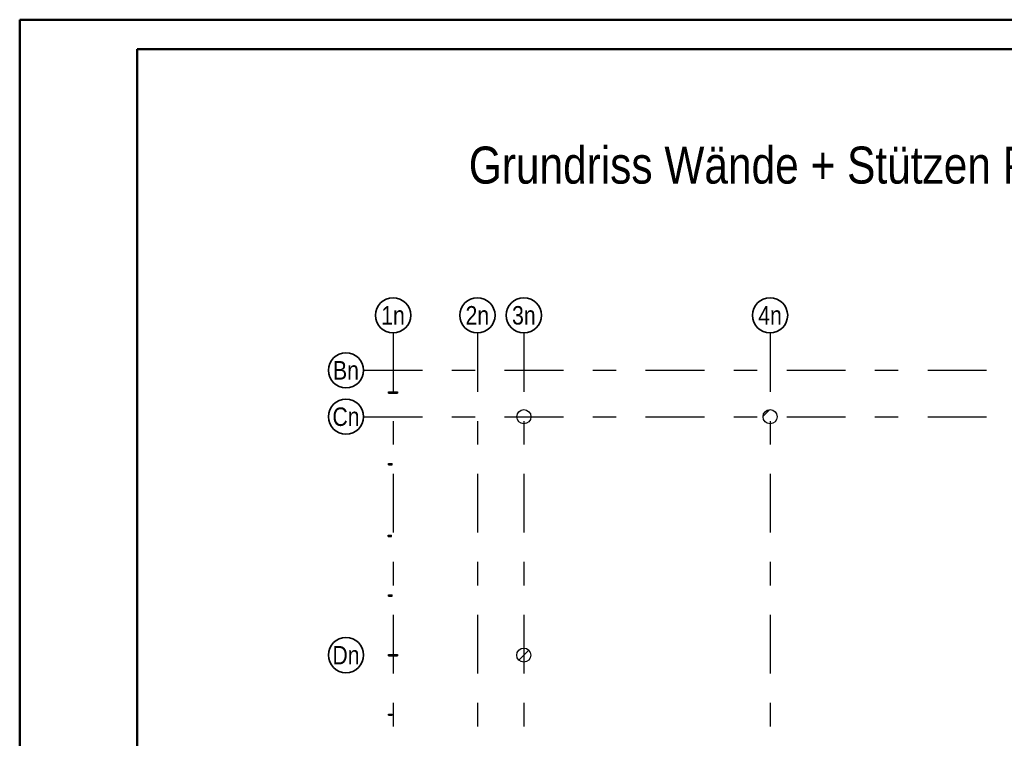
# Model space of a CAD drawing. Header units: millimetres. Extents: x 0 to 44.7, y 0 to 21.
# Tile 6 of 19: x 0 to 4.2, y 18 to 21. Entities that reach past the tile are written whole.
import ezdxf
from ezdxf.enums import TextEntityAlignment as Align

# ---------------------------------------------------------------- set-up
doc = ezdxf.new("R2010")
doc.units = ezdxf.units.MM
doc.linetypes.add('DASHDOTX2', pattern=[2, 1, -0.5, 0, -0.5])
doc.styles.add('Arial Narrow', font='ARIALN.TTF')
pattern_1 = [(45, (0, 0), (-0.08838835, 0.08838835), [0.0625, -0.025]), (45, (-0.0442, 0.0442), (-0.08838835, 0.08838835), [])]

msp = doc.modelspace()

# ---------------------------------------------------------------- hatches: boundary and pattern name
at = {"lineweight": 35, "true_color": 0x91ffff}
for points in [[(1.607266, 19.440612), (1.607266, 19.434362), (1.569766, 19.434362), (1.569766, 19.440612)], [(1.607266, 18.323112), (1.607266, 18.316862), (1.569766, 18.316862), (1.569766, 18.323112)]]:
    msp.add_hatch(color=131, dxfattribs=at).paths.add_polyline_path(points)
at = {"lineweight": 13, "true_color": 0x91ffff}
for points in [[(1.607266, 19.440612), (1.607266, 19.434362), (1.569766, 19.434362), (1.569766, 19.440612)], [(1.582266, 18.830612), (1.582266, 18.824362), (1.567266, 18.824362), (1.567266, 18.830612)], [(1.607266, 18.323112), (1.607266, 18.316862), (1.569766, 18.316862), (1.569766, 18.323112)]]:
    msp.add_hatch(color=131, dxfattribs=at).paths.add_polyline_path(points)
at = {"lineweight": 13}
h = msp.add_hatch(dxfattribs=at)
h.set_pattern_fill('bB', color=6, scale=0.01, angle=45, style=0, pattern_type=2)
h.set_pattern_definition(pattern_1)
h.paths.add_polyline_path([(2.174903, 19.334896), (2.174893, 19.335669), (2.174863, 19.33644), (2.174814, 19.337211), (2.174744, 19.337981), (2.174655, 19.338748), (2.174546, 19.339513), (2.174417, 19.340275), (2.174269, 19.341033), (2.174101, 19.341787), (2.173914, 19.342536), (2.173708, 19.343281), (2.173482, 19.34402), (2.173238, 19.344752), (2.172975, 19.345479), (2.172693, 19.346198), (2.172393, 19.34691), (2.172074, 19.347614), (2.171738, 19.348309), (2.171384, 19.348995), (2.171012, 19.349673), (2.170623, 19.35034), (2.170217, 19.350997), (2.169794, 19.351643), (2.169354, 19.352279), (2.168898, 19.352903), (2.168427, 19.353514), (2.16794, 19.354114), (2.167437, 19.354701), (2.16692, 19.355274), (2.166388, 19.355834), (2.165842, 19.356381), (2.165281, 19.356913), (2.164708, 19.35743), (2.164121, 19.357933), (2.163522, 19.35842), (2.16291, 19.358891), (2.162286, 19.359347), (2.161651, 19.359786), (2.161004, 19.360209), (2.160347, 19.360616), (2.15968, 19.361005), (2.159003, 19.361376), (2.158316, 19.361731), (2.157621, 19.362067), (2.156917, 19.362386), (2.156205, 19.362686), (2.155486, 19.362968), (2.15476, 19.363231), (2.154027, 19.363475), (2.153288, 19.363701), (2.152543, 19.363907), (2.151794, 19.364094), (2.15104, 19.364262), (2.150282, 19.36441), (2.14952, 19.364539), (2.148755, 19.364648), (2.147988, 19.364737), (2.147219, 19.364807), (2.146448, 19.364856), (2.145676, 19.364886), (2.144903, 19.364896), (2.144131, 19.364886), (2.143359, 19.364856), (2.142588, 19.364807), (2.141819, 19.364737), (2.141051, 19.364648), (2.140287, 19.364539), (2.139525, 19.36441), (2.138767, 19.364262), (2.138013, 19.364094), (2.137263, 19.363907), (2.136519, 19.363701), (2.13578, 19.363475), (2.135047, 19.363231), (2.134321, 19.362968), (2.133601, 19.362686), (2.13289, 19.362386), (2.132186, 19.362067), (2.13149, 19.361731), (2.130804, 19.361376), (2.130127, 19.361005), (2.129459, 19.360616), (2.128802, 19.360209), (2.128156, 19.359786), (2.127521, 19.359347), (2.126897, 19.358891), (2.126285, 19.35842), (2.125685, 19.357933), (2.125099, 19.35743), (2.124525, 19.356913), (2.123965, 19.356381), (2.123419, 19.355834), (2.122887, 19.355274), (2.122369, 19.354701), (2.121867, 19.354114), (2.12138, 19.353514), (2.120908, 19.352903), (2.120452, 19.352279), (2.120013, 19.351643), (2.11959, 19.350997), (2.119184, 19.35034), (2.118795, 19.349673), (2.118423, 19.348995), (2.118069, 19.348309), (2.117732, 19.347614), (2.117414, 19.34691), (2.117114, 19.346198), (2.116832, 19.345479), (2.116569, 19.344752), (2.116324, 19.34402), (2.116099, 19.343281), (2.115892, 19.342536), (2.115705, 19.341787), (2.115538, 19.341033), (2.115389, 19.340275), (2.115261, 19.339513), (2.115152, 19.338748), (2.115062, 19.337981), (2.114993, 19.337211), (2.114943, 19.33644), (2.114913, 19.335669), (2.114903, 19.334896), (2.114913, 19.334124), (2.114943, 19.333352), (2.114993, 19.332581), (2.115062, 19.331811), (2.115152, 19.331044), (2.115261, 19.330279), (2.115389, 19.329518), (2.115538, 19.32876), (2.115705, 19.328005), (2.115892, 19.327256), (2.116099, 19.326512), (2.116324, 19.325773), (2.116569, 19.32504), (2.116832, 19.324314), (2.117114, 19.323594), (2.117414, 19.322882), (2.117732, 19.322179), (2.118069, 19.321483), (2.118423, 19.320797), (2.118795, 19.32012), (2.119184, 19.319452), (2.11959, 19.318795), (2.120013, 19.318149), (2.120452, 19.317513), (2.120908, 19.31689), (2.12138, 19.316278), (2.121867, 19.315678), (2.122369, 19.315092), (2.122887, 19.314518), (2.123419, 19.313958), (2.123965, 19.313412), (2.124525, 19.31288), (2.125099, 19.312362), (2.125685, 19.31186), (2.126285, 19.311373), (2.126897, 19.310901), (2.127521, 19.310445), (2.128156, 19.310006), (2.128802, 19.309583), (2.129459, 19.309177), (2.130127, 19.308788), (2.130804, 19.308416), (2.13149, 19.308061), (2.132186, 19.307725), (2.13289, 19.307407), (2.133601, 19.307106), (2.134321, 19.306825), (2.135047, 19.306561), (2.13578, 19.306317), (2.136519, 19.306092), (2.137263, 19.305885), (2.138013, 19.305698), (2.138767, 19.30553), (2.139525, 19.305382), (2.140287, 19.305253), (2.141051, 19.305144), (2.141819, 19.305055), (2.142588, 19.304986), (2.143359, 19.304936), (2.144131, 19.304906), (2.144903, 19.304896), (2.145676, 19.304906), (2.146448, 19.304936), (2.147219, 19.304986), (2.147988, 19.305055), (2.148755, 19.305144), (2.14952, 19.305253), (2.150282, 19.305382), (2.15104, 19.30553), (2.151794, 19.305698), (2.152543, 19.305885), (2.153288, 19.306092), (2.154027, 19.306317), (2.15476, 19.306561), (2.155486, 19.306825), (2.156205, 19.307106), (2.156917, 19.307407), (2.157621, 19.307725), (2.158316, 19.308061), (2.159003, 19.308416), (2.15968, 19.308788), (2.160347, 19.309177), (2.161004, 19.309583), (2.161651, 19.310006), (2.162286, 19.310445), (2.16291, 19.310901), (2.163522, 19.311373), (2.164121, 19.31186), (2.164708, 19.312362), (2.165281, 19.31288), (2.165842, 19.313412), (2.166388, 19.313958), (2.16692, 19.314518), (2.167437, 19.315092), (2.16794, 19.315678), (2.168427, 19.316278), (2.168898, 19.31689), (2.169354, 19.317513), (2.169794, 19.318149), (2.170217, 19.318795), (2.170623, 19.319452), (2.171012, 19.32012), (2.171384, 19.320797), (2.171738, 19.321483), (2.172074, 19.322179), (2.172393, 19.322882), (2.172693, 19.323594), (2.172975, 19.324314), (2.173238, 19.32504), (2.173482, 19.325773), (2.173708, 19.326512), (2.173914, 19.327256), (2.174101, 19.328005), (2.174269, 19.32876), (2.174417, 19.329518), (2.174546, 19.330279), (2.174655, 19.331044), (2.174744, 19.331811), (2.174814, 19.332581), (2.174863, 19.333352), (2.174893, 19.334124)])
h = msp.add_hatch(dxfattribs=at)
h.set_pattern_fill('bB', color=6, scale=0.01, angle=45, style=0, pattern_type=2)
h.set_pattern_definition(pattern_1)
h.paths.add_polyline_path([(3.222414, 19.334896), (3.222404, 19.335669), (3.222374, 19.33644), (3.222325, 19.337211), (3.222255, 19.337981), (3.222166, 19.338748), (3.222057, 19.339513), (3.221928, 19.340275), (3.22178, 19.341033), (3.221612, 19.341787), (3.221425, 19.342536), (3.221219, 19.343281), (3.220993, 19.34402), (3.220749, 19.344752), (3.220486, 19.345479), (3.220204, 19.346198), (3.219904, 19.34691), (3.219585, 19.347614), (3.219249, 19.348309), (3.218894, 19.348995), (3.218523, 19.349673), (3.218134, 19.35034), (3.217727, 19.350997), (3.217304, 19.351643), (3.216865, 19.352279), (3.216409, 19.352903), (3.215938, 19.353514), (3.21545, 19.354114), (3.214948, 19.354701), (3.214431, 19.355274), (3.213899, 19.355834), (3.213352, 19.356381), (3.212792, 19.356913), (3.212219, 19.35743), (3.211632, 19.357933), (3.211032, 19.35842), (3.21042, 19.358891), (3.209797, 19.359347), (3.209161, 19.359786), (3.208515, 19.360209), (3.207858, 19.360616), (3.207191, 19.361005), (3.206513, 19.361376), (3.205827, 19.361731), (3.205131, 19.362067), (3.204428, 19.362386), (3.203716, 19.362686), (3.202997, 19.362968), (3.20227, 19.363231), (3.201538, 19.363475), (3.200799, 19.363701), (3.200054, 19.363907), (3.199305, 19.364094), (3.198551, 19.364262), (3.197792, 19.36441), (3.197031, 19.364539), (3.196266, 19.364648), (3.195499, 19.364737), (3.194729, 19.364807), (3.193958, 19.364856), (3.193187, 19.364886), (3.192414, 19.364896), (3.191642, 19.364886), (3.19087, 19.364856), (3.190099, 19.364807), (3.189329, 19.364737), (3.188562, 19.364648), (3.187797, 19.364539), (3.187036, 19.36441), (3.186278, 19.364262), (3.185523, 19.364094), (3.184774, 19.363907), (3.184029, 19.363701), (3.183291, 19.363475), (3.182558, 19.363231), (3.181832, 19.362968), (3.181112, 19.362686), (3.1804, 19.362386), (3.179697, 19.362067), (3.179001, 19.361731), (3.178315, 19.361376), (3.177638, 19.361005), (3.17697, 19.360616), (3.176313, 19.360209), (3.175667, 19.359786), (3.175031, 19.359347), (3.174408, 19.358891), (3.173796, 19.35842), (3.173196, 19.357933), (3.17261, 19.35743), (3.172036, 19.356913), (3.171476, 19.356381), (3.17093, 19.355834), (3.170398, 19.355274), (3.16988, 19.354701), (3.169378, 19.354114), (3.16889, 19.353514), (3.168419, 19.352903), (3.167963, 19.352279), (3.167524, 19.351643), (3.167101, 19.350997), (3.166695, 19.35034), (3.166306, 19.349673), (3.165934, 19.348995), (3.165579, 19.348309), (3.165243, 19.347614), (3.164925, 19.34691), (3.164624, 19.346198), (3.164343, 19.345479), (3.164079, 19.344752), (3.163835, 19.34402), (3.16361, 19.343281), (3.163403, 19.342536), (3.163216, 19.341787), (3.163048, 19.341033), (3.1629, 19.340275), (3.162771, 19.339513), (3.162662, 19.338748), (3.162573, 19.337981), (3.162504, 19.337211), (3.162454, 19.33644), (3.162424, 19.335669), (3.162414, 19.334896), (3.162424, 19.334124), (3.162454, 19.333352), (3.162504, 19.332581), (3.162573, 19.331811), (3.162662, 19.331044), (3.162771, 19.330279), (3.1629, 19.329518), (3.163048, 19.32876), (3.163216, 19.328005), (3.163403, 19.327256), (3.16361, 19.326512), (3.163835, 19.325773), (3.164079, 19.32504), (3.164343, 19.324314), (3.164624, 19.323594), (3.164925, 19.322882), (3.165243, 19.322179), (3.165579, 19.321483), (3.165934, 19.320797), (3.166306, 19.32012), (3.166695, 19.319452), (3.167101, 19.318795), (3.167524, 19.318149), (3.167963, 19.317513), (3.168419, 19.31689), (3.16889, 19.316278), (3.169378, 19.315678), (3.16988, 19.315092), (3.170398, 19.314518), (3.17093, 19.313958), (3.171476, 19.313412), (3.172036, 19.31288), (3.17261, 19.312362), (3.173196, 19.31186), (3.173796, 19.311373), (3.174408, 19.310901), (3.175031, 19.310445), (3.175667, 19.310006), (3.176313, 19.309583), (3.17697, 19.309177), (3.177638, 19.308788), (3.178315, 19.308416), (3.179001, 19.308061), (3.179697, 19.307725), (3.1804, 19.307407), (3.181112, 19.307106), (3.181832, 19.306825), (3.182558, 19.306561), (3.183291, 19.306317), (3.184029, 19.306092), (3.184774, 19.305885), (3.185523, 19.305698), (3.186278, 19.30553), (3.187036, 19.305382), (3.187797, 19.305253), (3.188562, 19.305144), (3.189329, 19.305055), (3.190099, 19.304986), (3.19087, 19.304936), (3.191642, 19.304906), (3.192414, 19.304896), (3.193187, 19.304906), (3.193958, 19.304936), (3.194729, 19.304986), (3.195499, 19.305055), (3.196266, 19.305144), (3.197031, 19.305253), (3.197792, 19.305382), (3.198551, 19.30553), (3.199305, 19.305698), (3.200054, 19.305885), (3.200799, 19.306092), (3.201538, 19.306317), (3.20227, 19.306561), (3.202997, 19.306825), (3.203716, 19.307106), (3.204428, 19.307407), (3.205131, 19.307725), (3.205827, 19.308061), (3.206513, 19.308416), (3.207191, 19.308788), (3.207858, 19.309177), (3.208515, 19.309583), (3.209161, 19.310006), (3.209797, 19.310445), (3.21042, 19.310901), (3.211032, 19.311373), (3.211632, 19.31186), (3.212219, 19.312362), (3.212792, 19.31288), (3.213352, 19.313412), (3.213899, 19.313958), (3.214431, 19.314518), (3.214948, 19.315092), (3.21545, 19.315678), (3.215938, 19.316278), (3.216409, 19.31689), (3.216865, 19.317513), (3.217304, 19.318149), (3.217727, 19.318795), (3.218134, 19.319452), (3.218523, 19.32012), (3.218894, 19.320797), (3.219249, 19.321483), (3.219585, 19.322179), (3.219904, 19.322882), (3.220204, 19.323594), (3.220486, 19.324314), (3.220749, 19.32504), (3.220993, 19.325773), (3.221219, 19.326512), (3.221425, 19.327256), (3.221612, 19.328005), (3.22178, 19.32876), (3.221928, 19.329518), (3.222057, 19.330279), (3.222166, 19.331044), (3.222255, 19.331811), (3.222325, 19.332581), (3.222374, 19.333352), (3.222404, 19.334124)])
at = {"lineweight": 13, "true_color": 0x4682b4}
for points in [[(1.584766, 19.134987), (1.584766, 19.129987), (1.569766, 19.129987), (1.569766, 19.134987)], [(1.584766, 18.576237), (1.584766, 18.571237), (1.569766, 18.571237), (1.569766, 18.576237)], [(1.584766, 18.068737), (1.584766, 18.063737), (1.569766, 18.063737), (1.569766, 18.068737)]]:
    msp.add_hatch(color=145, dxfattribs=at).paths.add_polyline_path(points)
at = {"lineweight": 13}
h = msp.add_hatch(dxfattribs=at)
h.set_pattern_fill('bB', color=6, scale=0.01, angle=45, style=0, pattern_type=2)
h.set_pattern_definition(pattern_1)
h.paths.add_polyline_path([(2.174803, 18.319895), (2.174793, 18.320667), (2.174763, 18.321439), (2.174714, 18.32221), (2.174644, 18.322979), (2.174555, 18.323746), (2.174446, 18.324511), (2.174317, 18.325273), (2.174169, 18.326031), (2.174001, 18.326785), (2.173814, 18.327535), (2.173608, 18.328279), (2.173382, 18.329018), (2.173138, 18.329751), (2.172875, 18.330477), (2.172593, 18.331196), (2.172293, 18.331908), (2.171974, 18.332612), (2.171638, 18.333307), (2.171284, 18.333994), (2.170912, 18.334671), (2.170523, 18.335338), (2.170117, 18.335995), (2.169694, 18.336642), (2.169254, 18.337277), (2.168798, 18.337901), (2.168327, 18.338513), (2.16784, 18.339112), (2.167337, 18.339699), (2.16682, 18.340273), (2.166288, 18.340833), (2.165742, 18.341379), (2.165181, 18.341911), (2.164608, 18.342428), (2.164021, 18.342931), (2.163422, 18.343418), (2.16281, 18.34389), (2.162186, 18.344345), (2.161551, 18.344785), (2.160904, 18.345208), (2.160247, 18.345614), (2.15958, 18.346003), (2.158903, 18.346375), (2.158216, 18.346729), (2.157521, 18.347066), (2.156817, 18.347384), (2.156105, 18.347684), (2.155386, 18.347966), (2.15466, 18.348229), (2.153927, 18.348474), (2.153188, 18.348699), (2.152443, 18.348905), (2.151694, 18.349092), (2.15094, 18.34926), (2.150182, 18.349408), (2.14942, 18.349537), (2.148655, 18.349646), (2.147888, 18.349736), (2.147119, 18.349805), (2.146348, 18.349855), (2.145576, 18.349885), (2.144803, 18.349895), (2.144031, 18.349885), (2.143259, 18.349855), (2.142488, 18.349805), (2.141719, 18.349736), (2.140951, 18.349646), (2.140187, 18.349537), (2.139425, 18.349408), (2.138667, 18.34926), (2.137913, 18.349092), (2.137163, 18.348905), (2.136419, 18.348699), (2.13568, 18.348474), (2.134947, 18.348229), (2.134221, 18.347966), (2.133501, 18.347684), (2.13279, 18.347384), (2.132086, 18.347066), (2.13139, 18.346729), (2.130704, 18.346375), (2.130027, 18.346003), (2.129359, 18.345614), (2.128702, 18.345208), (2.128056, 18.344785), (2.127421, 18.344345), (2.126797, 18.34389), (2.126185, 18.343418), (2.125585, 18.342931), (2.124999, 18.342428), (2.124425, 18.341911), (2.123865, 18.341379), (2.123319, 18.340833), (2.122787, 18.340273), (2.122269, 18.339699), (2.121767, 18.339112), (2.12128, 18.338513), (2.120808, 18.337901), (2.120352, 18.337277), (2.119913, 18.336642), (2.11949, 18.335995), (2.119084, 18.335338), (2.118695, 18.334671), (2.118323, 18.333994), (2.117969, 18.333307), (2.117632, 18.332612), (2.117314, 18.331908), (2.117014, 18.331196), (2.116732, 18.330477), (2.116469, 18.329751), (2.116224, 18.329018), (2.115999, 18.328279), (2.115792, 18.327535), (2.115605, 18.326785), (2.115438, 18.326031), (2.115289, 18.325273), (2.115161, 18.324511), (2.115052, 18.323746), (2.114962, 18.322979), (2.114893, 18.32221), (2.114843, 18.321439), (2.114813, 18.320667), (2.114803, 18.319895), (2.114813, 18.319122), (2.114843, 18.31835), (2.114893, 18.317579), (2.114962, 18.31681), (2.115052, 18.316043), (2.115161, 18.315278), (2.115289, 18.314516), (2.115438, 18.313758), (2.115605, 18.313004), (2.115792, 18.312254), (2.115999, 18.31151), (2.116224, 18.310771), (2.116469, 18.310038), (2.116732, 18.309312), (2.117014, 18.308593), (2.117314, 18.307881), (2.117632, 18.307177), (2.117969, 18.306482), (2.118323, 18.305795), (2.118695, 18.305118), (2.119084, 18.304451), (2.11949, 18.303794), (2.119913, 18.303147), (2.120352, 18.302512), (2.120808, 18.301888), (2.12128, 18.301276), (2.121767, 18.300677), (2.122269, 18.30009), (2.122787, 18.299516), (2.123319, 18.298956), (2.123865, 18.29841), (2.124425, 18.297878), (2.124999, 18.297361), (2.125585, 18.296858), (2.126185, 18.296371), (2.126797, 18.295899), (2.127421, 18.295444), (2.128056, 18.295004), (2.128702, 18.294581), (2.129359, 18.294175), (2.130027, 18.293786), (2.130704, 18.293414), (2.13139, 18.29306), (2.132086, 18.292723), (2.13279, 18.292405), (2.133501, 18.292105), (2.134221, 18.291823), (2.134947, 18.29156), (2.13568, 18.291315), (2.136419, 18.29109), (2.137163, 18.290884), (2.137913, 18.290697), (2.138667, 18.290529), (2.139425, 18.290381), (2.140187, 18.290252), (2.140951, 18.290143), (2.141719, 18.290054), (2.142488, 18.289984), (2.143259, 18.289934), (2.144031, 18.289904), (2.144803, 18.289895), (2.145576, 18.289904), (2.146348, 18.289934), (2.147119, 18.289984), (2.147888, 18.290054), (2.148655, 18.290143), (2.14942, 18.290252), (2.150182, 18.290381), (2.15094, 18.290529), (2.151694, 18.290697), (2.152443, 18.290884), (2.153188, 18.29109), (2.153927, 18.291315), (2.15466, 18.29156), (2.155386, 18.291823), (2.156105, 18.292105), (2.156817, 18.292405), (2.157521, 18.292723), (2.158216, 18.29306), (2.158903, 18.293414), (2.15958, 18.293786), (2.160247, 18.294175), (2.160904, 18.294581), (2.161551, 18.295004), (2.162186, 18.295444), (2.16281, 18.295899), (2.163422, 18.296371), (2.164021, 18.296858), (2.164608, 18.297361), (2.165181, 18.297878), (2.165742, 18.29841), (2.166288, 18.298956), (2.16682, 18.299516), (2.167337, 18.30009), (2.16784, 18.300677), (2.168327, 18.301276), (2.168798, 18.301888), (2.169254, 18.302512), (2.169694, 18.303147), (2.170117, 18.303794), (2.170523, 18.304451), (2.170912, 18.305118), (2.171284, 18.305795), (2.171638, 18.306482), (2.171974, 18.307177), (2.172293, 18.307881), (2.172593, 18.308593), (2.172875, 18.309312), (2.173138, 18.310038), (2.173382, 18.310771), (2.173608, 18.31151), (2.173814, 18.312254), (2.174001, 18.313004), (2.174169, 18.313758), (2.174317, 18.314516), (2.174446, 18.315278), (2.174555, 18.316043), (2.174644, 18.31681), (2.174714, 18.317579), (2.174763, 18.31835), (2.174793, 18.319122)])

# ---------------------------------------------------------------- linework, layer by layer
at = {"color": 4, "linetype": 'Continuous', "lineweight": 50}
for p, q in [((43.75, 21.025), (0, 21.025)), ((0, 21.025), (0, 0)), ((43.625, 20.9), (0.5, 20.9)), ((0.5, 20.9), (0.5, 0.125))]:
    msp.add_line(p, q, dxfattribs=at)
at = {"color": 3, "linetype": 'DASHDOTX2', "lineweight": 25, "ltscale": 0.25}
for p, q in [((1.588652, 19.691398), (1.588652, 15.00714)), ((1.947402, 19.691398), (1.947402, 15.00714)), ((2.144902, 19.691398), (2.144902, 15.00714)), ((3.192402, 19.691398), (3.192402, 15.00714)), ((1.463152, 19.532396), (6.934827, 19.532396)), ((1.463152, 19.334896), (6.934827, 19.334896))]:
    msp.add_line(p, q, dxfattribs=at)
at = {"color": 3, "linetype": 'Continuous', "lineweight": 25}
for p, q in [((1.569766, 19.440612), (1.607266, 19.440612)), ((1.569766, 19.440612), (1.569766, 19.434362)), ((1.569766, 19.440612), (1.607266, 19.440612)), ((1.569766, 19.434362), (1.569766, 19.440612)), ((1.607266, 19.440612), (1.607266, 19.434362)), ((1.607266, 19.434362), (1.607266, 19.440612)), ((1.569766, 19.434362), (1.607266, 19.434362)), ((1.569766, 19.434362), (1.607266, 19.434362)), ((1.569766, 19.134987), (1.584766, 19.134987)), ((1.569766, 19.129987), (1.569766, 19.134987)), ((1.569766, 19.129987), (1.584766, 19.129987)), ((1.584766, 19.129987), (1.584766, 19.134987)), ((1.567266, 18.830612), (1.582266, 18.830612)), ((1.567266, 18.824362), (1.567266, 18.830612)), ((1.567266, 18.824362), (1.582266, 18.824362)), ((1.582266, 18.824362), (1.582266, 18.830612)), ((1.569766, 18.576237), (1.584766, 18.576237)), ((1.569766, 18.571237), (1.569766, 18.576237)), ((1.569766, 18.571237), (1.584766, 18.571237)), ((1.584766, 18.571237), (1.584766, 18.576237)), ((1.569766, 18.323112), (1.607266, 18.323112)), ((1.569766, 18.323112), (1.569766, 18.316862)), ((1.569766, 18.323112), (1.607266, 18.323112)), ((1.569766, 18.316862), (1.569766, 18.323112)), ((1.569766, 18.316862), (1.607266, 18.316862)), ((1.569766, 18.316862), (1.607266, 18.316862)), ((1.607266, 18.323112), (1.607266, 18.316862)), ((1.607266, 18.316862), (1.607266, 18.323112)), ((1.569766, 18.068737), (1.584766, 18.068737)), ((1.569766, 18.063737), (1.569766, 18.068737)), ((1.569766, 18.063737), (1.584766, 18.063737)), ((1.584766, 18.063737), (1.584766, 18.068737))]:
    msp.add_line(p, q, dxfattribs=at)
at = {"color": 2, "linetype": 'Continuous', "lineweight": 35}
for centre in [(1.588652, 19.766398), (1.588652, 19.766398), (1.947402, 19.766398), (2.144902, 19.766398), (3.192402, 19.766398), (1.388152, 19.532396), (1.388152, 19.334896), (1.388152, 18.319896)]:
    msp.add_circle(centre, 0.075, dxfattribs=at)
at = {"color": 3, "linetype": 'Continuous', "lineweight": 25}
for centre in [(2.144903, 19.334896), (3.192414, 19.334896), (2.144803, 18.319895)]:
    msp.add_circle(centre, 0.03, dxfattribs=at)

# ---------------------------------------------------------------- texts
at = {"color": 1, "lineweight": 70, "style": 'Arial Narrow'}
msp.add_text('Grundriss Wände + Stützen Parkett  M. 1:100', height=0.1575, dxfattribs=at).set_placement((1.91066, 20.327261))
at = {"color": 2, "lineweight": 35, "style": 'Arial Narrow'}
for s, p in [('1n', (1.588252, 19.766398)), ('1n', (1.588252, 19.766398)), ('2n', (1.947002, 19.766398)), ('3n', (2.144902, 19.766398)), ('4n', (3.192402, 19.766398)), ('Bn', (1.388152, 19.532189)), ('Cn', (1.388152, 19.334896)), ('Dn', (1.388152, 18.319689))]:
    msp.add_text(s, height=0.07875, dxfattribs=at).set_placement(p, align=Align.MIDDLE_CENTER)

doc.saveas('drawing.dxf')
